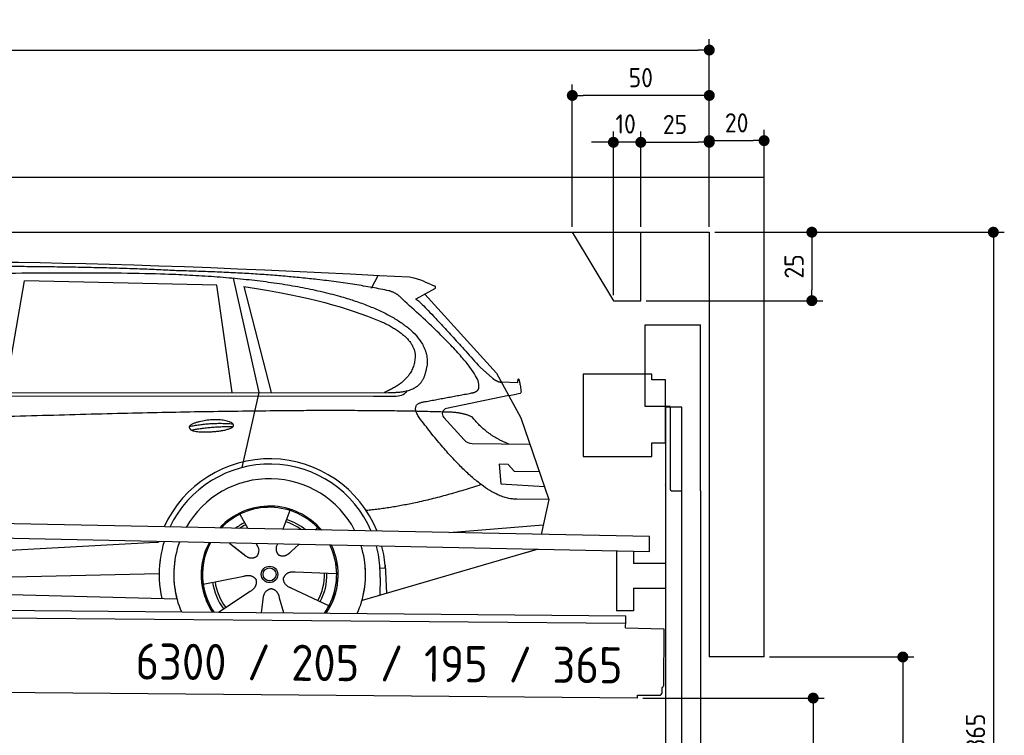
# Model space of a CAD drawing. Header units: millimetres. Extents: x -411 to 6777, y 0 to 6677.
# Tile 6 of 6: x 3183 to 6777, y 4064 to 6677. Entities that reach past the tile are written whole.
import ezdxf

# ---------------------------------------------------------------- set-up
doc = ezdxf.new("R2010")
doc.units = ezdxf.units.MM
doc.layers.add('4', color=3, linetype='Continuous')
for name, color, linetype, lineweight in [('car', 10, 'Continuous', 25), ('Freiraum', 7, 'Continuous', 25), ('Gebäude', 7, 'Continuous', 25), ('Logo', 7, 'Continuous', 25), ('Plattform', 7, 'Continuous', 25), ('Ständer vorne', 7, 'Continuous', 25), ('Tor', 200, 'Continuous', 25)]:
    doc.layers.add(name, color=color, linetype=linetype, lineweight=lineweight)
doc.styles.get("Standard").update_dxf_attribs({"font": 'ISOCP.SHX'})
doc.dimstyles.new('GEN-ISO', dxfattribs={"dimscale": 20, "dimtxt": 3.5, "dimasz": 2, "dimexe": 2, "dimexo": 1, "dimgap": 1.5, "dimtad": 1, "dimdec": 1, "dimlfac": 0.1, "dimdsep": 46, "dimtxsty": 'STANDARD', "dimblk": 'PUNKT', "dimcen": 2, "dimclrd": 256, "dimclre": 256, "dimclrt": 2, "dimadec": 0, "dimazin": 0, "dimtp": 0.1, "dimtm": 0.1, "dimtfac": 0.71, "dimtdec": 1, "dimtmove": 2, "dimatfit": 3, "dimldrblk": 'PUNKT', "dimfxl": 2, "dimtolj": 1, "dimarcsym": 0})

# ---------------------------------------------------------------- blocks, each defined once
blk = doc.blocks.new('PUNKT')
at = {"layer": '4', "color": 0, "linetype": 'ByBlock'}
blk.add_line((-0.5, 0), (-1, 0), dxfattribs=at)
at = {"layer": '4', "color": 0, "linetype": 'ByBlock', "const_width": 0.5}
blk.add_lwpolyline([(-0.25, 0, 1), (0.25, 0, 1)], format="xyb", close=True, dxfattribs=at)
blk = doc.blocks.new('*D47')
at = {"layer": '4', "lineweight": -2, "transparency": 16777216}
for p, q in [((5720, 5900.9), (6776.9, 5900.9)), ((6736.9, 5860.9), (6736.9, 2290)), ((6195.4, 2250), (6776.9, 2250))]:
    blk.add_line(p, q, dxfattribs=at)
at = {"layer": 'Defpoints', "color": 0, "transparency": 16777216}
for p in [(5700, 5900.9), (6175.4, 2250), (6736.9, 2250)]:
    blk.add_point(p, dxfattribs=at)
at = {"layer": '4', "lineweight": -2, "transparency": 16777216, "xscale": 40, "yscale": 40, "zscale": 40}
for p, rotation in [((6736.9, 5900.9), 90), ((6736.9, 2250), 270)]:
    blk.add_blockref('PUNKT', p, dxfattribs=dict(at, rotation=rotation))
at = {"layer": '4', "color": 2, "transparency": 16777216, "insert": (6671.9, 4075.4), "char_height": 70, "attachment_point": 5, "rotation": 90}
blk.add_mtext('365', dxfattribs=at)
blk = doc.blocks.new('*D34')
at = {"layer": '4', "lineweight": -2, "transparency": 16777216}
for p, q in [((5920, 4350), (6446.5, 4350)), ((6406.5, 4310), (6406.5, 2290)), ((6295.4, 2250), (6446.5, 2250))]:
    blk.add_line(p, q, dxfattribs=at)
at = {"layer": 'Defpoints', "color": 0, "transparency": 16777216}
for p in [(5900, 4350), (6275.4, 2250), (6406.5, 2250)]:
    blk.add_point(p, dxfattribs=at)
at = {"layer": '4', "lineweight": -2, "transparency": 16777216, "xscale": 40, "yscale": 40, "zscale": 40}
for p, rotation in [((6406.5, 4350), 90), ((6406.5, 2250), 270)]:
    blk.add_blockref('PUNKT', p, dxfattribs=dict(at, rotation=rotation))
at = {"layer": '4', "color": 2, "transparency": 16777216, "insert": (6341.5, 3300), "char_height": 70, "attachment_point": 5, "rotation": 90}
blk.add_mtext('H2', dxfattribs=at)
blk = doc.blocks.new('*D35')
at = {"layer": '4', "lineweight": -2, "transparency": 16777216}
for p, q in [((200, 5920.9), (200, 6605.8)), ((5700, 6070.9), (5700, 6605.8)), ((240, 6565.8), (5660, 6565.8))]:
    blk.add_line(p, q, dxfattribs=at)
at = {"layer": 'Defpoints', "color": 0, "transparency": 16777216}
for p in [(5700, 6565.8), (5700, 6050.9), (200, 5900.9)]:
    blk.add_point(p, dxfattribs=at)
at = {"layer": '4', "lineweight": -2, "transparency": 16777216, "xscale": 40, "yscale": 40, "zscale": 40, "rotation": 180}
blk.add_blockref('PUNKT', (200, 6565.8), dxfattribs=at)
at = {"layer": '4', "lineweight": -2, "transparency": 16777216, "xscale": 40, "yscale": 40, "zscale": 40}
blk.add_blockref('PUNKT', (5700, 6565.8), dxfattribs=at)
at = {"layer": '4', "color": 2, "transparency": 16777216, "insert": (2950, 6630.8), "char_height": 70, "attachment_point": 5}
blk.add_mtext('550', dxfattribs=at)
blk = doc.blocks.new('*D36')
at = {"layer": '4', "lineweight": -2, "transparency": 16777216}
for p, q in [((5457.5, 4200), (6119.3, 4200)), ((6079.3, 4160), (6079.3, 2290)), ((6099.3, 2250), (6119.3, 2250))]:
    blk.add_line(p, q, dxfattribs=at)
at = {"layer": 'Defpoints', "color": 0, "transparency": 16777216}
for p in [(5437.5, 4200), (6079.3, 2250), (6079.3, 2250)]:
    blk.add_point(p, dxfattribs=at)
at = {"layer": '4', "lineweight": -2, "transparency": 16777216, "xscale": 40, "yscale": 40, "zscale": 40}
for p, rotation in [((6079.3, 4200), 90), ((6079.3, 2250), 270)]:
    blk.add_blockref('PUNKT', p, dxfattribs=dict(at, rotation=rotation))
at = {"layer": '4', "color": 2, "transparency": 16777216, "insert": (6004.7, 3159.2), "char_height": 70, "attachment_point": 5, "rotation": 90}
blk.add_mtext('195', dxfattribs=at)
blk = doc.blocks.new('*D37')
at = {"layer": '4', "lineweight": -2, "transparency": 16777216}
for p, q in [((5450, 5920.9), (5450, 6269.1)), ((5700, 5920.9), (5700, 6269.1)), ((5490, 6229.1), (5660, 6229.1))]:
    blk.add_line(p, q, dxfattribs=at)
at = {"layer": 'Defpoints', "color": 0, "transparency": 16777216}
for p in [(5700, 6229.1), (5450, 5900.9), (5700, 5900.9)]:
    blk.add_point(p, dxfattribs=at)
at = {"layer": '4', "lineweight": -2, "transparency": 16777216, "xscale": 40, "yscale": 40, "zscale": 40, "rotation": 180}
blk.add_blockref('PUNKT', (5450, 6229.1), dxfattribs=at)
at = {"layer": '4', "lineweight": -2, "transparency": 16777216, "xscale": 40, "yscale": 40, "zscale": 40}
blk.add_blockref('PUNKT', (5700, 6229.1), dxfattribs=at)
at = {"layer": '4', "color": 2, "transparency": 16777216, "insert": (5575, 6294.2), "char_height": 70, "attachment_point": 5}
blk.add_mtext('25', dxfattribs=at)
blk = doc.blocks.new('*D38')
at = {"layer": '4', "lineweight": -2, "transparency": 16777216}
for p, q in [((5200, 5920.9), (5200, 6440.1)), ((5700, 5920.9), (5700, 6440.1)), ((5660, 6400.1), (5240, 6400.1))]:
    blk.add_line(p, q, dxfattribs=at)
at = {"layer": 'Defpoints', "color": 0, "transparency": 16777216}
for p in [(5200, 6400.1), (5200, 5900.9), (5700, 5900.9)]:
    blk.add_point(p, dxfattribs=at)
at = {"layer": '4', "lineweight": -2, "transparency": 16777216, "xscale": 40, "yscale": 40, "zscale": 40, "rotation": 180}
blk.add_blockref('PUNKT', (5200, 6400.1), dxfattribs=at)
at = {"layer": '4', "lineweight": -2, "transparency": 16777216, "xscale": 40, "yscale": 40, "zscale": 40}
blk.add_blockref('PUNKT', (5700, 6400.1), dxfattribs=at)
at = {"layer": '4', "color": 2, "transparency": 16777216, "insert": (5450, 6465.1), "char_height": 70, "attachment_point": 5}
blk.add_mtext('50', dxfattribs=at)
blk = doc.blocks.new('*D39')
at = {"layer": '4', "lineweight": -2, "transparency": 16777216}
for p, q in [((5720, 5900.9), (6114.4, 5900.9)), ((6074.4, 5860.9), (6074.4, 5690.9)), ((5470, 5650.9), (6114.4, 5650.9))]:
    blk.add_line(p, q, dxfattribs=at)
at = {"layer": 'Defpoints', "color": 0, "transparency": 16777216}
for p in [(5700, 5900.9), (5450, 5650.9), (6074.4, 5650.9)]:
    blk.add_point(p, dxfattribs=at)
at = {"layer": '4', "lineweight": -2, "transparency": 16777216, "xscale": 40, "yscale": 40, "zscale": 40}
for p, rotation in [((6074.4, 5900.9), 90), ((6074.4, 5650.9), 270)]:
    blk.add_blockref('PUNKT', p, dxfattribs=dict(at, rotation=rotation))
at = {"layer": '4', "color": 2, "transparency": 16777216, "insert": (6009.4, 5775.9), "char_height": 70, "attachment_point": 5, "rotation": 90}
blk.add_mtext('25', dxfattribs=at)
blk = doc.blocks.new('*D40')
at = {"layer": '4', "lineweight": -2, "transparency": 16777216}
for p, q in [((5350, 5670.9), (5350, 6269.1)), ((5450, 5920.9), (5450, 6269.1)), ((5310, 6229.1), (5270, 6229.1)), ((5450, 6229.1), (5350, 6229.1)), ((5490, 6229.1), (5530, 6229.1))]:
    blk.add_line(p, q, dxfattribs=at)
at = {"layer": 'Defpoints', "color": 0, "transparency": 16777216}
for p in [(5350, 6229.1), (5450, 5900.9), (5350, 5650.9)]:
    blk.add_point(p, dxfattribs=at)
at = {"layer": '4', "lineweight": -2, "transparency": 16777216, "xscale": 40, "yscale": 40, "zscale": 40}
blk.add_blockref('PUNKT', (5350, 6229.1), dxfattribs=at)
at = {"layer": '4', "lineweight": -2, "transparency": 16777216, "xscale": 40, "yscale": 40, "zscale": 40, "rotation": 180}
blk.add_blockref('PUNKT', (5450, 6229.1), dxfattribs=at)
at = {"layer": '4', "color": 2, "transparency": 16777216, "insert": (5394.7, 6296.1), "char_height": 70, "attachment_point": 5}
blk.add_mtext('10', dxfattribs=at)
blk = doc.blocks.new('Car')
at = {"layer": 'car'}
for p, q in [((3080.9, 5343.1), (3148, 5752.9)), ((3849.6, 5743), (3148, 5752.9)), ((3909.7, 5769.5), (4006.4, 5352.1)), ((4415, 5736.7), (4438.8, 5784.2)), ((3909.2, 5351.1), (3849.6, 5743)), ((3949.3, 5738.8), (4052.4, 5352.5)), ((4646.5, 5738.1), (4576.5, 5698.9)), ((4609.7, 5717.5), (4874.1, 5431.6)), ((4813.7, 5452.7), (4859.4, 5412.8)), ((4874.1, 5431.6), (4964.7, 5269.4)), ((4892, 5399.6), (4952.2, 5397.5)), ((1829, 5331), (4480.8, 5356.7)), ((1782.1, 5321.7), (4425.3, 5342.7)), ((4006.4, 5352.1), (3948, 5077.8)), ((4425.3, 5342.7), (4508.2, 5344.1)), ((4919.4, 5350.5), (4693, 5300.6)), ((4919.4, 5350.5), (4947.1, 5354.5)), ((4682.6, 5267.5), (4757.7, 5186.3)), ((4964.7, 5269.4), (5069.1, 4971.8)), ((4786.9, 5173.4), (4998.6, 5172.6)), ((4919.4, 5098.5), (4886.7, 5098.5)), ((4886.7, 5098.5), (4893.6, 5027)), ((4943.2, 5072.7), (4919.4, 5098.5)), ((5033.7, 5072.7), (4943.2, 5072.7)), ((4893.6, 5027), (5052.7, 5018.5)), ((5069.1, 4971.8), (4952.2, 4972.2)), ((5069.1, 4971.8), (5042.4, 4843.9)), ((3941.9, 4907.6), (3971.5, 4855.4)), ((4124.1, 4923), (4099.2, 4854)), ((3970.2, 4857.8), (3971.5, 4855.4)), ((4226.2, 4861.2), (4218.5, 4852.7)), ((4706.5, 4847.5), (5049.6, 4878.4)), ((1744.4, 4681.9), (3613.3, 4801.2)), ((3613.3, 4801.2), (3645.8, 4803.2)), ((3905.2, 4801.6), (3956.8, 4761.5)), ((3919.6, 4790.6), (3966.2, 4754.4)), ((4002.5, 4800.5), (4008.7, 4789.5)), ((4079.6, 4799.6), (4075.9, 4789.2)), ((4158.3, 4798.6), (4131.6, 4774.6)), ((5026.5, 4788.4), (4390.5, 4597)), ((5031.2, 4789.8), (4987.4, 4776.7)), ((4474.4, 4715.1), (4455.2, 4713.9)), ((4473.6, 4727.1), (4480.2, 4624)), ((1764.2, 4630), (3649.6, 4688.6)), ((3810, 4651.5), (3958.4, 4681.8)), ((4297.1, 4692.7), (4145.8, 4697.7)), ((4455.9, 4681.4), (4454.8, 4616.4)), ((4269.9, 4576.5), (4132.1, 4639.2)), ((1665.7, 4631.7), (3714.7, 4597)), ((3867.2, 4548.9), (3981.6, 4626.5)), ((4105, 4549), (4089.6, 4602.5)), ((4024.3, 4549), (4029.8, 4597.4))]:
    blk.add_line(p, q, dxfattribs=at)
for radius in [30.1, 23.6]:
    blk.add_circle((4052.2, 4688.8), radius, dxfattribs=at)
for centre, radius, start, end in [((4697.3, 5281), 20, 102.4358, 222.7473), ((4787, 5213.4), 40, 222.7473, 269.7861), ((4052.6, 4688.2), 422.7, 22.5487, 156.2143), ((4052.6, 4688.2), 403.4, 23.7263, 155.0367), ((4052.6, 4688.2), 350, 27.7494, 151.0136), ((4052.6, 4688.2), 250, 41.078, 137.685), ((4052.2, 4688.8), 245, 41.9641, 136.7989), ((4052.2, 4688.8), 209.6, 51.6404, 73.3995), ((4052.2, 4688.8), 209.6, 116.262, 127.1225), ((4052.2, 4688.8), 200.6, 116.1152, 123.6695), ((4052.2, 4688.8), 200.6, 55.0934, 73.5463), ((4052.6, 4688.2), 422.7, 164.0109, 164.2126), ((4052.6, 4688.2), 403.4, 163.2593, 179.9464), ((4052.6, 4688.2), 350, 160.7243, 195.1055), ((4052.6, 4688.2), 250, 152.8016, 213.8648), ((4052.2, 4688.8), 245, 152.3519, 188.7348), ((4052.6, 4688.2), 250, 326.1848, 25.8498), ((4052.6, 4688.2), 250, 326.1848, 25.8498), ((4052.2, 4688.8), 245, 0.9266, 26.2995), ((4052.6, 4688.2), 350, 344.8945, 17.9271), ((4052.6, 4688.2), 403.4, 3.6504, 15.3921), ((4052.6, 4688.2), 422.7, 3.6504, 14.6404), ((4052.6, 4688.2), 403.4, 173.0827, 193.1146), ((4052.6, 4688.2), 350, 172.1254, 203.4635), ((4052.6, 4688.2), 250, 169.2195, 213.8648), ((4052.2, 4688.8), 245, 169.1336, 214.8006), ((4052.2, 4688.8), 245, 325.2489, 9.5178), ((4052.6, 4688.2), 250, 326.1848, 9.4319), ((4052.6, 4688.2), 350, 336.586, 6.526), ((4052.6, 4688.2), 403.4, 359.0315, 5.5686), ((4052.6, 4688.2), 422.7, 3.6504, 3.7403), ((4052.2, 4688.8), 200.6, 332.1152, 1.5463), ((4052.2, 4688.8), 209.6, 332.262, 1.3995), ((4052.2, 4688.8), 209.6, 188.262, 217.3995), ((4052.2, 4688.8), 200.6, 188.1152, 217.5463)]:
    blk.add_arc(centre, radius, start, end, dxfattribs=at)
for points, degree in [([(2207.9, 5772.9), (2494.9, 5837.1), (3380, 5831.9), (4552.5, 5779.4)], 3), ([(3702.6, 5794.3), (3354.2, 5810.5), (2738.3, 5800.1)], 2), ([(4478.1, 5728.3), (4177, 5788.2), (3702.6, 5794.3)], 2), ([(4552.5, 5779.4), (4599.3, 5770.4), (4608.3, 5762.2), (4645.8, 5746.7)], 3), ([(3949.3, 5738.8), (4203.7, 5702.2), (4317.2, 5667.6), (4450.5, 5616.1)], 3), ([(4527.8, 5698), (4509.7, 5719.7), (4478.1, 5728.3)], 2), ([(4646.5, 5738.1), (4648.2, 5739.7), (4648.9, 5742.8), (4648.3, 5745.6), (4645.8, 5746.7)], 4), ([(4792.7, 5360), (4881.9, 5388.8), (4527.8, 5698)], 2), ([(4576.5, 5698.9), (4584.3, 5703.3), (4813.7, 5452.7)], 2), ([(4450.5, 5616.1), (4565.1, 5565.1), (4575.8, 5500.1)], 2), ([(4575.8, 5500.1), (4581.5, 5405.6), (4464.2, 5356.5)], 2), ([(4480.8, 5356.7), (4530.9, 5357.2), (4603.9, 5362.5), (4611.6, 5409.4), (4619.8, 5452.6)], 4), ([(4859.4, 5412.8), (4867.7, 5405.6), (4881, 5398), (4890, 5398), (4892, 5399.6)], 4), ([(4952.2, 5397.5), (4953.4, 5436.4), (4964.7, 5362.2)], 2), ([(4508.2, 5344.1), (4527.5, 5344.9), (4542.2, 5354), (4549.4, 5364.3)], 3), ([(4579.4, 5377.2), (4579.5, 5377.3), (4579.6, 5377.3), (4579.6, 5377.3)], 3), ([(4964.7, 5362.2), (4965, 5358.5), (4959.4, 5356.8), (4947.1, 5354.5)], 3), ([(4598.5, 5259.2), (4554.2, 5317.5), (4614.1, 5324.7)], 2), ([(4700.1, 5287), (3823.5, 5307.4), (1391.4, 5172.9)], 2), ([(4787.9, 5269.4), (4750.5, 5287.5), (4700.1, 5287)], 2), ([(4952.2, 4972.2), (4826.5, 4964), (4598.5, 5259.2)], 2), ([(4919.4, 5172.9), (4833.7, 5208), (4787.9, 5269.4)], 2), ([(3754.7, 5226.2), (3830.1, 5243.1), (3913.6, 5237.3)], 2), ([(3761.9, 5213.4), (3835.9, 5228), (3913.8, 5227.2)], 2), ([(4820.2, 5023.6), (4595.6, 4946.1), (4402.8, 4924.9)], 2), ([(3957.1, 4761.5), (3980.6, 4739.8), (4003.7, 4753.4)], 2), ([(3958.4, 4681.8), (3989, 4690.8), (4003.8, 4668.4)], 2), ([(4145.8, 4697.7), (4114, 4701.4), (4103.2, 4676.8)], 2), ([(4132.1, 4639.2), (4102, 4650), (4103.2, 4676.8)], 2), ([(3981.6, 4626.5), (4009.5, 4642.2), (4003.8, 4668.4)], 2), ([(4029.8, 4597.4), (4030.7, 4629.4), (4056.6, 4636.5)], 2), ([(4089.6, 4602.5), (4083.3, 4633.8), (4056.6, 4636.5)], 2)]:
    blk.add_open_spline(points, degree=degree, dxfattribs=at)
for points, degree, knots in [([(2377.5, 5760.7), (2404.1, 5763), (2543.5, 5766.1), (3564.7, 5795.6), (4185, 5794.9), (4642, 5626.4), (4619.8, 5452.6)], 4, [0.0821318, 0.0821318, 0.0821318, 0.0821318, 0.0821318, 0.258851, 0.508851, 1, 1, 1, 1, 1]), ([(4614.1, 5324.7), (4780.7, 5357.3), (4783.6, 5357.9), (4791.9, 5359.8), (4792.7, 5360)], 1, [0.1611508, 0.1611508, 1, 1.0196119, 1.078724, 1.0847856, 1.0847856]), ([(3761.9, 5213.4), (3738.3, 5229.7), (3783.7, 5245.5), (3866.4, 5265.7), (3959.3, 5232.6), (3897.3, 5208.8), (3788.3, 5201.6), (3766.8, 5210.4), (3761.9, 5213.4)], 5, [0, 0, 0, 0, 0, 0, 0.300106, 0.500106, 0.700106, 1, 1, 1, 1, 1, 1]), ([(4008.7, 4789.5), (4010.4, 4785.4), (4011.4, 4781.5), (4011.7, 4777.6), (4012.4, 4769), (4009.8, 4760.9), (4003.7, 4753.4)], 3, [0.2167758, 0.2167758, 0.2167758, 0.2167758, 0.4600873, 0.4600873, 0.4600873, 1, 1, 1, 1]), ([(4075.9, 4789.2), (4075.3, 4786.1), (4075.1, 4783.1), (4075.2, 4780.1), (4075.6, 4777.3), (4076.4, 4771.6), (4078.5, 4766.2), (4082, 4761.7), (4087, 4758.7)], 4, [0.3191838, 0.3191838, 0.3191838, 0.3191838, 0.3191838, 0.5438253, 0.5438253, 0.5438253, 0.5438253, 1, 1, 1, 1, 1]), ([(4131.6, 4774.6), (4131.6, 4774.6), (4131.6, 4774.6), (4131.6, 4774.6), (4131.6, 4774.6), (4122.6, 4764.8), (4112, 4754.7), (4097.8, 4752.2), (4087, 4758.7)], 4, [-0.000003, -0.000003, -0.000003, -0.000003, -0.000003, 0, 0, 0, 0, 1, 1, 1, 1, 1])]:
    blk.add_open_spline(points, degree=degree, knots=knots, dxfattribs=at)
blk = doc.blocks.new('Tor 335 bis 365 Gebäude')
at = {"layer": 'Tor'}
for p, q in [((5465.6, 5264.5), (5465.6, 5563)), ((5465.6, 5563), (5668, 5563)), ((5668, 4957.1), (5668, 5563)), ((5557, 5264.5), (5465.6, 5264.5)), ((5557, 5264.5), (5557, 4963)), ((5562, 4957.1), (5600, 4957.1)), ((5600, 4957.1), (5600, 4957)), ((5668, 4957), (5668, 4957.1)), ((5600, 2237), (5668, 2237))]:
    blk.add_line(p, q, dxfattribs=at)
for points in [[(5600, 2237), (5600, 4957)], [(5668, 4957.1), (5668, 2237)]]:
    blk.add_lwpolyline(points, dxfattribs=at)
blk.add_arc((5563, 4963), 6, 180, 260.4059, dxfattribs=at)
blk = doc.blocks.new('*D46')
at = {"layer": '4', "lineweight": -2, "transparency": 16777216}
for p, q in [((5700, 5920.9), (5700, 6275.1)), ((5900, 6070.8), (5900, 6275.1)), ((5740, 6235.1), (5860, 6235.1))]:
    blk.add_line(p, q, dxfattribs=at)
at = {"layer": 'Defpoints', "color": 0, "transparency": 16777216}
for p in [(5900, 6235.1), (5900, 6050.8), (5700, 5900.9)]:
    blk.add_point(p, dxfattribs=at)
at = {"layer": '4', "lineweight": -2, "transparency": 16777216, "xscale": 40, "yscale": 40, "zscale": 40, "rotation": 180}
blk.add_blockref('PUNKT', (5700, 6235.1), dxfattribs=at)
at = {"layer": '4', "lineweight": -2, "transparency": 16777216, "xscale": 40, "yscale": 40, "zscale": 40}
blk.add_blockref('PUNKT', (5900, 6235.1), dxfattribs=at)
at = {"layer": '4', "color": 2, "transparency": 16777216, "insert": (5800, 6300.1), "char_height": 70, "attachment_point": 5}
blk.add_mtext('20', dxfattribs=at)
blk = doc.blocks.new('Plattform OG 6200 550')
at = {"layer": 'Plattform'}
for p, q in [((5482.3, 4789.6), (348.5, 4892)), ((5481.2, 4733.6), (347.5, 4841)), ((5481.2, 4733.6), (5482.3, 4789.5)), ((5361.5, 4736.1), (5361.5, 4518.3)), ((5423.5, 4734.7), (5423.5, 4690.8)), ((5539.9, 4690.8), (5423.5, 4690.8)), ((5423.5, 4600.8), (5423.5, 4518.3)), ((5423.5, 4600.8), (5539.9, 4600.8)), ((440.2, 4543.6), (5395, 4500.4)), ((446, 4516.5), (5394.8, 4473.4)), ((5423.5, 4518.3), (5361.5, 4518.3)), ((5394.9, 4480.2), (5395, 4495.2)), ((5395, 4495.2), (5395, 4500.4)), ((5394.7, 4456.2), (5394.9, 4480.2)), ((5394.7, 4456.2), (5534.1, 4453)), ((5534.1, 4453), (5532.3, 4244)), ((5437.5, 4200), (372.6, 4244.2)), ((5437.5, 4200), (5437.5, 4210.8)), ((5437.5, 4210.8), (5517.5, 4210.1)), ((5527.6, 4220.1), (5527.8, 4238.2))]:
    blk.add_line(p, q, dxfattribs=at)
for centre, radius, start, end in [((5526.2, 4244.1), 6.08, 284.5689, 358.9086), ((5517.6, 4220.1), 10, 269.5, 359.5)]:
    blk.add_arc(centre, radius, start, end, dxfattribs=at)
blk = doc.blocks.new('Ständer vorne ab 340')
at = {"layer": 'Ständer vorne'}
for p, q in [((5240, 5382), (5240, 5082)), ((5490, 5382), (5240, 5382)), ((5490, 5362), (5490, 5382)), ((5540, 5362), (5490, 5362)), ((5540, 5132), (5540, 5362)), ((5540.2, 5262), (5539.8, 5262)), ((5540, 5262), (5540, 2250)), ((5600, 5262), (5540, 5262)), ((5600, 2248.7), (5600, 5262)), ((5490, 5082), (5490, 5132)), ((5490, 5132), (5540, 5132)), ((5240, 5082), (5490, 5082)), ((5540, 4977.4), (5540, 4978.4)), ((5511.2, 2245), (5511.2, 2237)), ((5595.1, 2245), (5511.2, 2245)), ((5511.2, 2237), (5600, 2237)), ((5600, 2237), (5600, 2240))]:
    blk.add_line(p, q, dxfattribs=at)
blk = doc.blocks.new('Gebäude_365_GT205')
at = {"layer": 'Freiraum'}
blk.add_lwpolyline([(5200, 5900.9), (5350, 5650.9), (5450, 5650.9), (5450, 5900.9)], dxfattribs=at)
at = {"layer": 'Gebäude', "linetype": 'Continuous'}
for p, q in [((5900, 6100.8), (0, 6100.8)), ((5900, 4350), (5900, 6100.8)), ((200, 5900.9), (5700, 5900.9)), ((5700, 5900.9), (5700, 4350)), ((5900, 4350), (5700, 4350))]:
    blk.add_line(p, q, dxfattribs=at)

msp = doc.modelspace()

# ---------------------------------------------------------------- block references
at = {"layer": 'car', "rotation": 359.4752422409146}
msp.add_blockref('Car', (0, 0), dxfattribs=at)
at = {"layer": 'Gebäude'}
msp.add_blockref('Gebäude_365_GT205', (0, 0), dxfattribs=at)
at = {"layer": 'Plattform'}
msp.add_blockref('Plattform OG 6200 550', (0, 0), dxfattribs=at)
at = {"layer": 'Ständer vorne'}
msp.add_blockref('Ständer vorne ab 340', (0, 0), dxfattribs=at)
at = {"layer": 'Tor'}
msp.add_blockref('Tor 335 bis 365 Gebäude', (0, 0), dxfattribs=at)

# ---------------------------------------------------------------- texts
at = {"layer": 'Logo'}
msp.add_text('6300 / 205 / 195 / 365', height=132, rotation=359.53253, dxfattribs=at).set_placement((3605.46, 4267.94))

# ---------------------------------------------------------------- dimensions: what is measured, and where the dimension line sits
at = {"layer": '4'}
for base, p1, p2, override, picture, middle in [((5700, 6565.8), (200, 5900.88), (5700, 6050.88), {"dimtdec": 3, "dimtolj": 0}, '*D35', (2950, 6630.8)), ((5200, 6400.12), (5700, 5900.88), (5200, 5900.88), {"dimtdec": 3, "dimtolj": 0}, '*D38', (5450, 6465.12)), ((5700, 6229.15), (5449.99, 5900.88), (5700, 5900.88), {"dimtdec": 3, "dimtolj": 0}, '*D37', (5575, 6294.16)), ((5900, 6235.09), (5700, 5900.88), (5900, 6050.82), {"dimtol": 0, "dimlim": 0, "dimtp": 0.1, "dimtm": 0.1, "dimtfac": 0.71, "dimtdec": 3, "dimtolj": 0, "dimtzin": 8}, '*D46', (5800, 6300.1))]:
    dim = msp.add_linear_dim(base=base, p1=p1, p2=p2, dimstyle='GEN-ISO', override=override, dxfattribs=at)
    dim.commit()
    dim.dimension.update_dxf_attribs({"geometry": picture, "text_midpoint": middle})
dim = msp.add_linear_dim(base=(5350, 6229.15), p1=(5449.99, 5900.88), p2=(5350, 5650.88), dimstyle='GEN-ISO', override={"dimtdec": 3, "dimtolj": 0}, dxfattribs=at)
dim.commit()
dim.dimension.update_dxf_attribs({"geometry": '*D40', "text_midpoint": (5394.75, 6296.13), "dimtype": 160})
for base, p2, override, picture, middle in [((6074.39, 5650.88), (5450, 5650.88), {"dimtdec": 3, "dimtolj": 0}, '*D39', (6009.39, 5775.88)), ((6736.86, 2250), (6175.45, 2250), {"dimdec": 0, "dimtdec": 3, "dimtolj": 0}, '*D47', (6671.86, 4075.44))]:
    dim = msp.add_linear_dim(base=base, p1=(5700, 5900.88), p2=p2, angle=90, dimstyle='GEN-ISO', override=override, dxfattribs=at)
    dim.commit()
    dim.dimension.update_dxf_attribs({"geometry": picture, "text_midpoint": middle})
dim = msp.add_linear_dim(base=(6406.55, 2250), p1=(5900, 4350), p2=(6275.45, 2250), angle=90, text='H2', dimstyle='GEN-ISO', override={"dimdec": 0, "dimtdec": 3, "dimtolj": 0}, dxfattribs=at)
dim.commit()
dim.dimension.update_dxf_attribs({"geometry": '*D34', "text_midpoint": (6341.54, 3300)})
dim = msp.add_linear_dim(base=(6079.31, 2250), p1=(5437.5, 4199.97), p2=(6079.31, 2250), angle=90, dimstyle='GEN-ISO', override={"dimtdec": 3, "dimtolj": 0}, dxfattribs=at)
dim.commit()
dim.dimension.update_dxf_attribs({"geometry": '*D36', "text_midpoint": (6004.71, 3159.23), "dimtype": 160})

doc.saveas('drawing.dxf')
